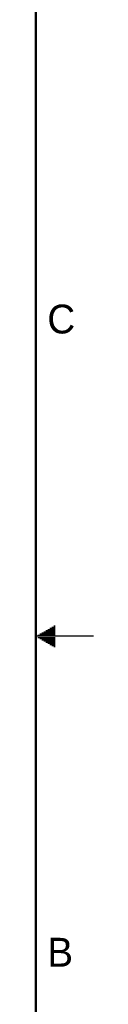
# Model space of a CAD drawing. Header units: inches. Extents: x 0 to 34, y 0 to 22.
# Tile 114 of 119: x 33.5 to 34, y 7.8 to 16.3. Entities that reach past the tile are written whole.
import ezdxf

# ---------------------------------------------------------------- set-up
doc = ezdxf.new("R2010")
doc.units = ezdxf.units.IN
doc.header["$LTSCALE"] = 1.87
doc.header["$MEASUREMENT"] = 0
doc.layers.get('0').update_dxf_attribs({"linetype": 'CONTINUOUS'})
doc.styles.get("Standard").update_dxf_attribs({"font": 'txt', "width": 0.8})

msp = doc.modelspace()

# ---------------------------------------------------------------- linework, layer by layer
at = {"color": 2, "linetype": 'CONTINUOUS'}
for p, q in [((33.5347, 11.02), (33.6697, 11.02)), ((33.552, 11.03), (33.6697, 11.03)), ((33.5693, 11.04), (33.6697, 11.04)), ((33.5866, 11.05), (33.6697, 11.05)), ((33.6039, 11.06), (33.6697, 11.06)), ((33.6213, 11.07), (33.6697, 11.07)), ((33.6386, 11.08), (33.6697, 11.08)), ((33.6559, 11.09), (33.6697, 11.09)), ((34, 11), (33.5, 11)), ((33.5173, 11.01), (33.6697, 11.01)), ((33.5173, 10.99), (33.6697, 10.99)), ((33.5347, 10.98), (33.6697, 10.98)), ((33.552, 10.97), (33.6697, 10.97)), ((33.5693, 10.96), (33.6697, 10.96)), ((33.5866, 10.95), (33.6697, 10.95)), ((33.6039, 10.94), (33.6697, 10.94)), ((33.6213, 10.93), (33.6697, 10.93)), ((33.6386, 10.92), (33.6697, 10.92)), ((33.6559, 10.91), (33.6697, 10.91))]:
    msp.add_line(p, q, dxfattribs=at)
at = {"color": 7, "linetype": 'CONTINUOUS', "const_width": 0.02}
msp.add_lwpolyline([(33.5, 0.5), (33.5, 21.5)], dxfattribs=at)

# ---------------------------------------------------------------- texts
at = {"color": 2, "linetype": 'CONTINUOUS'}
for s, p in [('C', (33.6004, 13.6267)), ('B', (33.6006, 8.1345))]:
    msp.add_text(s, height=0.25, dxfattribs=at).set_placement(p)

doc.saveas('drawing.dxf')
